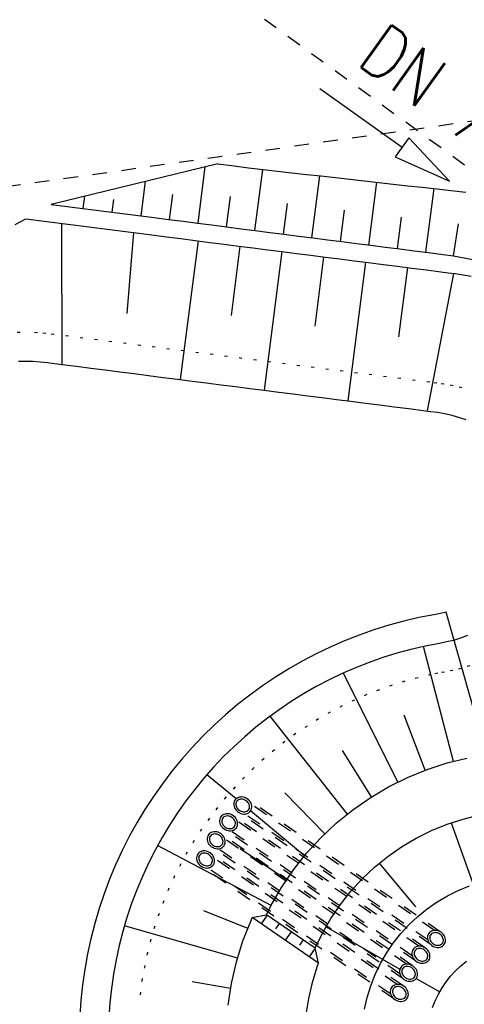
# Model space of a CAD drawing. Extents: x 446457 to 447032, y 444506 to 445688.
# Tile 24 of 43: x 446624 to 446639, y 445290 to 445324. Entities that reach past the tile are written whole.
import ezdxf

# ---------------------------------------------------------------- set-up
doc = ezdxf.new("R2010")
doc.units = 0
doc.header["$LTSCALE"] = 2
doc.header["$MEASUREMENT"] = 0
for name, pattern in [('ACAD_ISO03W100', [0.5, 0.25, -0.25]), ('PUNKTX2', [0.5, 0, -0.5]), ('STRICHLINIEX2', [0.5, 0.25, -0.25])]:
    doc.linetypes.add(name, pattern=pattern)
for name, color, linetype in [('Dränagesystem_neu', 15, 'CONTINUOUS'), ('FBR', 8, 'CONTINUOUS'), ('RRB_41-205', 15, 'CONTINUOUS')]:
    doc.layers.add(name, color=color, linetype=linetype)
doc.styles.add('ROMANS', font='romans.shx', dxfattribs={"width": 0.8})

msp = doc.modelspace()

# ---------------------------------------------------------------- linework, layer by layer
at = {"layer": 'Dränagesystem_neu', "linetype": 'STRICHLINIEX2'}
msp.add_line((446616.805, 445316.805), (446646.019, 445320.918), dxfattribs=at)
at = {"layer": 'FBR'}
for points in [[(446685.671, 445499.677, 0.000084), (446690.294, 445466.915, 0.000171), (446692.589, 445450.715), (446699.698, 445400.648, -0.000017), (446702.648, 445379.847, -0.000012), (446706.64, 445351.684, -0.000142), (446710.164, 445326.768, 0.000095), (446713.688, 445301.853, 0.000489), (446717.261, 445276.798, -0.000535), (446720.835, 445251.744, -0.000318), (446724.222, 445227.7, 0.000352), (446727.61, 445203.657, 0.000005), (446731.551, 445175.831, 0.000006), (446734.439, 445155.439, 0.000005), (446738.345, 445127.869, 0.000006), (446741.348, 445106.672, 0.000262)], [(446680.588, 445565.192), (446686.226, 445525.578, -0.000461), (446689.716, 445500.849, 0.000412), (446693.207, 445476.12, 0.000274), (446696.649, 445451.977, -0.000308), (446700.09, 445427.835, -0.000041), (446704.161, 445399.134, -0.000053), (446707.341, 445376.683, -0.000068), (446710.752, 445352.56, 0.000201), (446714.163, 445328.437, 0.000066), (446717.768, 445303.036, -0.000029), (446721.374, 445277.636, -0.000013), (446726.042, 445244.733, -0.000025), (446728.415, 445227.994, -0.000188), (446731.776, 445204.216, 0.000116), (446735.137, 445180.439, 0.000098)], [(446757.103, 445025.342, 0.000008), (446763.022, 444983.696, 0.000035)]]:
    msp.add_lwpolyline(points, format="xyb", dxfattribs=at)
at = {"layer": 'RRB_41-205', "linetype": 'STRICHLINIEX2'}
msp.add_line((446620.479, 445332.358), (446648.475, 445311.983), dxfattribs=at)
at = {"layer": 'RRB_41-205', "linetype": 'Continuous'}
for p, q in [((446634.512, 445321.154), (446637.336, 445319.133)), ((446637.568, 445319.458), (446637.336, 445319.133)), ((446638.962, 445317.969), (446637.568, 445319.458)), ((446637.336, 445319.133), (446637.103, 445318.807)), ((446637.103, 445318.807), (446638.962, 445317.969)), ((446631.01, 445318.561), (446625.286, 445317.166)), ((446630.33, 445316.523), (446630.576, 445318.455)), ((446631.01, 445318.561), (446631.568, 445318.49)), ((446631.568, 445318.49), (446632.064, 445318.427)), ((446632.064, 445318.427), (446632.561, 445318.368)), ((446632.285, 445316.274), (446632.552, 445318.369)), ((446632.561, 445318.368), (446633.058, 445318.313)), ((446633.058, 445318.313), (446633.555, 445318.257)), ((446633.555, 445318.257), (446634.052, 445318.201)), ((446628.375, 445316.772), (446628.525, 445317.955)), ((446634.052, 445318.201), (446634.548, 445318.146)), ((446634.24, 445316.025), (446634.511, 445318.15)), ((446634.548, 445318.146), (446635.045, 445318.09)), ((446635.045, 445318.09), (446635.542, 445318.034)), ((446635.542, 445318.034), (446636.039, 445317.979)), ((446636.039, 445317.979), (446636.536, 445317.923)), ((446636.196, 445315.775), (446636.47, 445317.93)), ((446636.536, 445317.923), (446637.033, 445317.867)), ((446637.033, 445317.867), (446637.53, 445317.812)), ((446637.53, 445317.812), (446638.027, 445317.756)), ((446638.027, 445317.756), (446638.524, 445317.7)), ((446638.147, 445315.527), (446638.433, 445317.711)), ((446638.524, 445317.7), (446639.021, 445317.645)), ((446639.021, 445317.645), (446639.518, 445317.589)), ((446626.391, 445317.025), (446626.444, 445317.448)), ((446627.383, 445316.899), (446627.439, 445317.341)), ((446629.352, 445316.648), (446629.461, 445317.506)), ((446631.307, 445316.399), (446631.441, 445317.444)), ((446625.286, 445317.166), (446628.822, 445316.715)), ((446633.263, 445316.149), (446633.397, 445317.204)), ((446635.218, 445315.9), (446635.354, 445316.97)), ((446624.051, 445316.478), (446624.416, 445316.672)), ((446624.416, 445316.672), (446628.746, 445316.12)), ((446628.822, 445316.715), (446629.318, 445316.652)), ((446629.318, 445316.652), (446629.814, 445316.589)), ((446629.814, 445316.589), (446630.31, 445316.526)), ((446637.173, 445315.651), (446637.312, 445316.736)), ((446625.64, 445316.516), (446625.659, 445311.675)), ((446630.31, 445316.526), (446630.806, 445316.463)), ((446630.806, 445316.463), (446631.302, 445316.399)), ((446631.302, 445316.399), (446631.798, 445316.336)), ((446631.798, 445316.336), (446632.294, 445316.273)), ((446632.294, 445316.273), (446632.79, 445316.21)), ((446639.095, 445315.406), (446639.269, 445316.502)), ((446628.115, 445316.201), (446627.89, 445313.428)), ((446628.746, 445316.12), (446629.242, 445316.057)), ((446629.242, 445316.057), (446629.738, 445315.994)), ((446630.329, 445315.918), (446629.722, 445311.157)), ((446629.738, 445315.994), (446630.234, 445315.931)), ((446630.234, 445315.931), (446630.73, 445315.867)), ((446632.79, 445316.21), (446633.285, 445316.146)), ((446633.285, 445316.146), (446633.781, 445316.083)), ((446633.781, 445316.083), (446634.277, 445316.02)), ((446634.277, 445316.02), (446634.773, 445315.957)), ((446634.773, 445315.957), (446635.269, 445315.893)), ((446635.269, 445315.893), (446635.765, 445315.83)), ((446630.73, 445315.867), (446631.226, 445315.804)), ((446631.226, 445315.804), (446631.722, 445315.741)), ((446631.766, 445315.735), (446631.463, 445313.354)), ((446631.722, 445315.741), (446632.218, 445315.678)), ((446632.218, 445315.678), (446632.714, 445315.614)), ((446633.204, 445315.552), (446632.597, 445310.791)), ((446632.714, 445315.614), (446633.21, 445315.551)), ((446633.21, 445315.551), (446633.706, 445315.488)), ((446635.765, 445315.83), (446636.261, 445315.767)), ((446636.261, 445315.767), (446636.757, 445315.704)), ((446636.757, 445315.704), (446637.253, 445315.641)), ((446637.253, 445315.641), (446637.749, 445315.577)), ((446637.749, 445315.577), (446638.245, 445315.514)), ((446633.706, 445315.488), (446634.202, 445315.425)), ((446634.202, 445315.425), (446634.698, 445315.362)), ((446634.641, 445315.369), (446634.338, 445312.988)), ((446634.698, 445315.362), (446635.194, 445315.298)), ((446635.194, 445315.298), (446635.69, 445315.235)), ((446635.69, 445315.235), (446636.186, 445315.172)), ((446638.245, 445315.514), (446638.741, 445315.451)), ((446638.741, 445315.451), (446639.095, 445315.406)), ((446639.095, 445315.406), (446648.77, 445313.572)), ((446636.079, 445315.185), (446635.472, 445310.424)), ((446636.186, 445315.172), (446636.682, 445315.109)), ((446636.682, 445315.109), (446637.178, 445315.045)), ((446637.178, 445315.045), (446637.673, 445314.982)), ((446637.516, 445315.002), (446637.213, 445312.621)), ((446637.673, 445314.982), (446638.169, 445314.919)), ((446638.169, 445314.919), (446638.665, 445314.856)), ((446639.104, 445314.8), (446638.197, 445310.077)), ((446638.665, 445314.856), (446638.914, 445314.825)), ((446638.914, 445314.825), (446639.161, 445314.792)), ((446639.161, 445314.792), (446639.701, 445314.705)), ((446624.165, 445311.787), (446624.665, 445311.785)), ((446624.665, 445311.785), (446624.914, 445311.766)), ((446624.914, 445311.766), (446625.163, 445311.738)), ((446625.163, 445311.738), (446625.659, 445311.675)), ((446625.659, 445311.675), (446626.155, 445311.612)), ((446626.155, 445311.612), (446626.651, 445311.549)), ((446626.651, 445311.549), (446627.147, 445311.485)), ((446627.147, 445311.485), (446627.643, 445311.422)), ((446627.643, 445311.422), (446628.139, 445311.359)), ((446628.139, 445311.359), (446628.635, 445311.296)), ((446628.635, 445311.296), (446629.131, 445311.232)), ((446629.131, 445311.232), (446629.627, 445311.169)), ((446629.627, 445311.169), (446630.123, 445311.106)), ((446630.123, 445311.106), (446630.619, 445311.043)), ((446630.619, 445311.043), (446631.115, 445310.979)), ((446631.115, 445310.979), (446631.611, 445310.916)), ((446631.611, 445310.916), (446632.107, 445310.853)), ((446632.107, 445310.853), (446632.603, 445310.79)), ((446632.603, 445310.79), (446633.099, 445310.727)), ((446633.099, 445310.727), (446633.595, 445310.663)), ((446633.595, 445310.663), (446634.091, 445310.6)), ((446634.091, 445310.6), (446634.587, 445310.537)), ((446634.587, 445310.537), (446635.083, 445310.474)), ((446635.083, 445310.474), (446635.579, 445310.41)), ((446635.579, 445310.41), (446636.074, 445310.347)), ((446636.074, 445310.347), (446636.57, 445310.284)), ((446636.57, 445310.284), (446637.066, 445310.221)), ((446637.066, 445310.221), (446637.562, 445310.157)), ((446637.562, 445310.157), (446638.058, 445310.094)), ((446638.058, 445310.094), (446638.307, 445310.064)), ((446638.307, 445310.064), (446638.554, 445310.031)), ((446638.554, 445310.031), (446638.801, 445309.99)), ((446638.801, 445309.99), (446639.045, 445309.938)), ((446639.045, 445309.938), (446639.521, 445309.784)), ((446638.426, 445303.082), (446637.915, 445302.983)), ((446638.656, 445303.126), (446638.426, 445303.082)), ((446638.847, 445303.17), (446638.656, 445303.126)), ((446640.233, 445298.284), (446638.847, 445303.17)), ((446636.875, 445302.72), (446636.363, 445302.561)), ((446637.393, 445302.861), (446636.875, 445302.72)), ((446637.915, 445302.983), (446637.393, 445302.861)), ((446635.857, 445302.383), (446635.358, 445302.186)), ((446636.363, 445302.561), (446635.857, 445302.383)), ((446639.578, 445302.364), (446639.344, 445302.276)), ((446635.358, 445302.186), (446634.867, 445301.972)), ((446638.615, 445302.1), (446638.125, 445302.005)), ((446638.861, 445302.147), (446638.615, 445302.1)), ((446639.105, 445302.203), (446638.861, 445302.147)), ((446639.344, 445302.276), (446639.105, 445302.203)), ((446634.383, 445301.74), (446633.908, 445301.491)), ((446634.867, 445301.972), (446634.383, 445301.74)), ((446637.155, 445301.76), (446636.678, 445301.611)), ((446637.638, 445301.891), (446637.155, 445301.76)), ((446638.125, 445302.005), (446637.638, 445301.891)), ((446639.098, 445298.046), (446638.074, 445301.993)), ((446633.908, 445301.491), (446633.443, 445301.224)), ((446636.206, 445301.445), (446635.741, 445301.262)), ((446636.678, 445301.611), (446636.206, 445301.445)), ((446633.443, 445301.224), (446632.987, 445300.941)), ((446635.283, 445301.063), (446634.832, 445300.846)), ((446635.741, 445301.262), (446635.283, 445301.063)), ((446637.187, 445297.33), (446635.326, 445301.081)), ((446632.987, 445300.941), (446632.543, 445300.641)), ((446634.832, 445300.846), (446634.389, 445300.614)), ((446632.543, 445300.641), (446632.109, 445300.326)), ((446633.955, 445300.365), (446633.531, 445300.101)), ((446634.389, 445300.614), (446633.955, 445300.365)), ((446631.687, 445299.995), (446631.277, 445299.648)), ((446632.109, 445300.326), (446631.687, 445299.995)), ((446633.531, 445300.101), (446633.116, 445299.822)), ((446633.116, 445299.822), (446632.712, 445299.528)), ((446631.277, 445299.648), (446630.881, 445299.287)), ((446632.712, 445299.528), (446632.319, 445299.219)), ((446635.458, 445296.235), (446632.807, 445299.597)), ((446638.125, 445297.742), (446637.411, 445299.638)), ((446630.881, 445299.287), (446630.497, 445298.912)), ((446632.319, 445299.219), (446631.937, 445298.896)), ((446630.497, 445298.912), (446630.128, 445298.523)), ((446631.937, 445298.896), (446631.567, 445298.56)), ((446630.128, 445298.523), (446629.773, 445298.121)), ((446631.567, 445298.56), (446631.21, 445298.21)), ((446636.289, 445296.835), (446635.294, 445298.416)), ((446629.773, 445298.121), (446629.433, 445297.707)), ((446631.21, 445298.21), (446630.865, 445297.848)), ((446638.191, 445297.769), (446638.883, 445297.994)), ((446638.883, 445297.994), (446639.562, 445298.16)), ((446629.433, 445297.707), (446629.108, 445297.28)), ((446630.865, 445297.848), (446630.534, 445297.473)), ((446637.517, 445297.494), (446638.191, 445297.769)), ((446630.534, 445297.473), (446630.217, 445297.086)), ((446631.636, 445296.759), (446630.637, 445297.589)), ((446636.865, 445297.171), (446637.517, 445297.494)), ((446629.108, 445297.28), (446628.799, 445296.842)), ((446630.217, 445297.086), (446629.914, 445296.689)), ((446634.687, 445295.56), (446633.312, 445296.966)), ((446636.239, 445296.8), (446636.865, 445297.171)), ((446628.799, 445296.842), (446628.506, 445296.393)), ((446629.914, 445296.689), (446629.626, 445296.28)), ((446631.562, 445296.638), (446631.555, 445296.594)), ((446631.576, 445296.68), (446631.562, 445296.638)), ((446631.597, 445296.717), (446631.576, 445296.68)), ((446631.625, 445296.751), (446631.597, 445296.717)), ((446631.659, 445296.779), (446631.625, 445296.751)), ((446631.64, 445296.634), (446631.632, 445296.598)), ((446631.655, 445296.667), (446631.64, 445296.634)), ((446631.677, 445296.695), (446631.655, 445296.667)), ((446631.698, 445296.801), (446631.659, 445296.779)), ((446631.705, 445296.719), (446631.677, 445296.695)), ((446631.741, 445296.816), (446631.698, 445296.801)), ((446631.738, 445296.736), (446631.705, 445296.719)), ((446631.776, 445296.747), (446631.738, 445296.736)), ((446631.787, 445296.824), (446631.741, 445296.816)), ((446631.816, 445296.751), (446631.776, 445296.747)), ((446631.835, 445296.825), (446631.787, 445296.824)), ((446631.858, 445296.747), (446631.816, 445296.751)), ((446631.883, 445296.819), (446631.835, 445296.825)), ((446631.9, 445296.737), (446631.858, 445296.747)), ((446631.932, 445296.806), (446631.883, 445296.819)), ((446631.941, 445296.721), (446631.9, 445296.737)), ((446631.978, 445296.786), (446631.932, 445296.806)), ((446631.98, 445296.698), (446631.941, 445296.721)), ((446632.022, 445296.76), (446631.978, 445296.786)), ((446632.015, 445296.67), (446631.98, 445296.698)), ((446632.045, 445296.638), (446632.015, 445296.67)), ((446632.062, 445296.728), (446632.022, 445296.76)), ((446632.069, 445296.602), (446632.045, 445296.638)), ((446632.098, 445296.692), (446632.062, 445296.728)), ((446632.127, 445296.651), (446632.098, 445296.692)), ((446632.15, 445296.608), (446632.127, 445296.651)), ((446635.641, 445296.384), (446636.239, 445296.8)), ((446628.506, 445296.393), (446628.229, 445295.933)), ((446629.626, 445296.28), (446629.353, 445295.861)), ((446631.555, 445296.594), (446631.557, 445296.549)), ((446631.557, 445296.549), (446631.565, 445296.503)), ((446631.565, 445296.503), (446631.581, 445296.457)), ((446631.581, 445296.457), (446631.604, 445296.414)), ((446631.604, 445296.414), (446631.634, 445296.374)), ((446631.632, 445296.598), (446631.631, 445296.56)), ((446631.631, 445296.56), (446631.638, 445296.521)), ((446631.634, 445296.374), (446631.669, 445296.337)), ((446631.638, 445296.521), (446631.652, 445296.482)), ((446631.652, 445296.482), (446631.674, 445296.445)), ((446631.669, 445296.337), (446631.709, 445296.305)), ((446631.674, 445296.445), (446631.701, 445296.411)), ((446631.701, 445296.411), (446631.734, 445296.38)), ((446631.709, 445296.305), (446631.753, 445296.279)), ((446631.734, 445296.38), (446631.771, 445296.355)), ((446631.753, 445296.279), (446631.8, 445296.259)), ((446631.771, 445296.355), (446631.811, 445296.335)), ((446631.811, 445296.335), (446631.852, 445296.322)), ((446631.852, 445296.322), (446631.895, 445296.315)), ((446631.895, 445296.315), (446631.936, 445296.316)), ((446631.936, 445296.316), (446631.975, 445296.323)), ((446631.975, 445296.323), (446632.01, 445296.337)), ((446632.01, 445296.337), (446632.041, 445296.357)), ((446632.034, 445296.265), (446632.073, 445296.286)), ((446632.041, 445296.357), (446632.066, 445296.383)), ((446632.066, 445296.383), (446632.085, 445296.414)), ((446632.087, 445296.564), (446632.069, 445296.602)), ((446632.073, 445296.286), (446632.106, 445296.314)), ((446632.085, 445296.414), (446632.097, 445296.449)), ((446632.098, 445296.525), (446632.087, 445296.564)), ((446632.097, 445296.449), (446632.101, 445296.486)), ((446632.101, 445296.486), (446632.098, 445296.525)), ((446632.106, 445296.314), (446632.134, 445296.348)), ((446633.988, 445294.807), (446632.133, 445296.346)), ((446632.134, 445296.348), (446632.155, 445296.385)), ((446632.166, 445296.563), (446632.15, 445296.608)), ((446632.155, 445296.385), (446632.169, 445296.427)), ((446632.175, 445296.517), (446632.166, 445296.563)), ((446632.169, 445296.427), (446632.176, 445296.471)), ((446632.176, 445296.471), (446632.175, 445296.517)), ((446635.076, 445295.926), (446635.641, 445296.384)), ((446631.075, 445296.063), (446631.069, 445296.019)), ((446631.069, 445296.019), (446631.07, 445295.973)), ((446631.07, 445295.973), (446631.079, 445295.927)), ((446631.09, 445296.104), (446631.075, 445296.063)), ((446631.111, 445296.142), (446631.09, 445296.104)), ((446631.139, 445296.175), (446631.111, 445296.142)), ((446631.172, 445296.203), (446631.139, 445296.175)), ((446631.153, 445296.058), (446631.145, 445296.022)), ((446631.145, 445296.022), (446631.145, 445295.984)), ((446631.145, 445295.984), (446631.152, 445295.945)), ((446631.152, 445295.945), (446631.166, 445295.906)), ((446631.168, 445296.091), (446631.153, 445296.058)), ((446631.19, 445296.12), (446631.168, 445296.091)), ((446631.211, 445296.225), (446631.172, 445296.203)), ((446631.219, 445296.143), (446631.19, 445296.12)), ((446631.254, 445296.24), (446631.211, 445296.225)), ((446631.252, 445296.16), (446631.219, 445296.143)), ((446631.289, 445296.171), (446631.252, 445296.16)), ((446631.3, 445296.248), (446631.254, 445296.24)), ((446631.33, 445296.175), (446631.289, 445296.171)), ((446631.348, 445296.25), (446631.3, 445296.248)), ((446631.371, 445296.172), (446631.33, 445296.175)), ((446631.397, 445296.243), (446631.348, 445296.25)), ((446631.414, 445296.162), (446631.371, 445296.172)), ((446631.445, 445296.23), (446631.397, 445296.243)), ((446631.455, 445296.145), (446631.414, 445296.162)), ((446631.492, 445296.21), (446631.445, 445296.23)), ((446631.493, 445296.122), (446631.455, 445296.145)), ((446631.536, 445296.184), (446631.492, 445296.21)), ((446631.528, 445296.095), (446631.493, 445296.122)), ((446631.558, 445296.062), (446631.528, 445296.095)), ((446631.576, 445296.153), (446631.536, 445296.184)), ((446631.583, 445296.026), (446631.558, 445296.062)), ((446631.611, 445296.116), (446631.576, 445296.153)), ((446631.601, 445295.988), (446631.583, 445296.026)), ((446631.611, 445295.949), (446631.601, 445295.988)), ((446631.641, 445296.076), (446631.611, 445296.116)), ((446631.615, 445295.911), (446631.611, 445295.949)), ((446631.664, 445296.032), (446631.641, 445296.076)), ((446631.68, 445295.987), (446631.664, 445296.032)), ((446631.688, 445295.941), (446631.68, 445295.987)), ((446631.689, 445295.895), (446631.688, 445295.941)), ((446631.8, 445296.259), (446631.848, 445296.246)), ((446631.848, 445296.246), (446631.897, 445296.24)), ((446631.897, 445296.24), (446631.945, 445296.241)), ((446631.945, 445296.241), (446631.991, 445296.249)), ((446631.991, 445296.249), (446632.034, 445296.265)), ((446638.878, 445295.89), (446639.43, 445296.069)), ((446639.019, 445295.935), (446640.53, 445291.7)), ((446639.43, 445296.069), (446639.995, 445296.207)), ((446628.229, 445295.933), (446627.969, 445295.464)), ((446629.353, 445295.861), (446629.095, 445295.433)), ((446630.786, 445295.607), (446630.747, 445295.585)), ((446630.829, 445295.622), (446630.786, 445295.607)), ((446630.875, 445295.631), (446630.829, 445295.622)), ((446630.923, 445295.632), (446630.875, 445295.631)), ((446630.971, 445295.626), (446630.923, 445295.632)), ((446631.02, 445295.613), (446630.971, 445295.626)), ((446631.066, 445295.593), (446631.02, 445295.613)), ((446631.079, 445295.927), (446631.095, 445295.882)), ((446631.095, 445295.882), (446631.118, 445295.838)), ((446631.118, 445295.838), (446631.147, 445295.798)), ((446631.147, 445295.798), (446631.183, 445295.761)), ((446631.166, 445295.906), (446631.187, 445295.869)), ((446631.183, 445295.761), (446631.223, 445295.73)), ((446631.187, 445295.869), (446631.215, 445295.835)), ((446631.215, 445295.835), (446631.247, 445295.805)), ((446631.223, 445295.73), (446631.267, 445295.704)), ((446631.247, 445295.805), (446631.284, 445295.779)), ((446631.267, 445295.704), (446631.313, 445295.684)), ((446631.284, 445295.779), (446631.324, 445295.76)), ((446631.313, 445295.684), (446631.362, 445295.67)), ((446631.324, 445295.76), (446631.366, 445295.746)), ((446631.362, 445295.67), (446631.41, 445295.664)), ((446631.366, 445295.746), (446631.408, 445295.74)), ((446631.408, 445295.74), (446631.449, 445295.74)), ((446631.41, 445295.664), (446631.458, 445295.665)), ((446631.449, 445295.74), (446631.488, 445295.747)), ((446631.458, 445295.665), (446631.504, 445295.674)), ((446631.488, 445295.747), (446631.524, 445295.762)), ((446631.504, 445295.674), (446631.547, 445295.689)), ((446631.524, 445295.762), (446631.555, 445295.782)), ((446631.547, 445295.689), (446631.586, 445295.711)), ((446631.555, 445295.782), (446631.58, 445295.808)), ((446631.58, 445295.808), (446631.599, 445295.839)), ((446631.586, 445295.711), (446631.62, 445295.739)), ((446631.599, 445295.839), (446631.61, 445295.873)), ((446631.61, 445295.873), (446631.615, 445295.911)), ((446631.62, 445295.739), (446631.648, 445295.772)), ((446631.648, 445295.772), (446631.669, 445295.81)), ((446631.669, 445295.81), (446631.683, 445295.851)), ((446631.683, 445295.851), (446631.689, 445295.895)), ((446634.546, 445295.427), (446635.076, 445295.926)), ((446637.82, 445295.412), (446638.34, 445295.67)), ((446638.34, 445295.67), (446638.878, 445295.89)), ((446627.969, 445295.464), (446627.727, 445294.985)), ((446629.095, 445295.433), (446628.853, 445294.995)), ((446630.65, 445295.445), (446630.644, 445295.401)), ((446630.644, 445295.401), (446630.645, 445295.355)), ((446630.645, 445295.355), (446630.653, 445295.309)), ((446630.664, 445295.486), (446630.65, 445295.445)), ((446630.653, 445295.309), (446630.669, 445295.264)), ((446630.685, 445295.524), (446630.664, 445295.486)), ((446630.669, 445295.264), (446630.692, 445295.221)), ((446630.713, 445295.557), (446630.685, 445295.524)), ((446630.747, 445295.585), (446630.713, 445295.557)), ((446630.72, 445295.405), (446630.719, 445295.366)), ((446630.719, 445295.366), (446630.726, 445295.327)), ((446630.728, 445295.441), (446630.72, 445295.405)), ((446630.726, 445295.327), (446630.741, 445295.289)), ((446630.743, 445295.474), (446630.728, 445295.441)), ((446630.741, 445295.289), (446630.762, 445295.252)), ((446630.765, 445295.502), (446630.743, 445295.474)), ((446630.793, 445295.525), (446630.765, 445295.502)), ((446630.827, 445295.543), (446630.793, 445295.525)), ((446630.864, 445295.553), (446630.827, 445295.543)), ((446630.904, 445295.557), (446630.864, 445295.553)), ((446630.946, 445295.554), (446630.904, 445295.557)), ((446630.988, 445295.544), (446630.946, 445295.554)), ((446631.029, 445295.527), (446630.988, 445295.544)), ((446631.068, 445295.505), (446631.029, 445295.527)), ((446631.11, 445295.567), (446631.066, 445295.593)), ((446631.103, 445295.477), (446631.068, 445295.505)), ((446631.133, 445295.444), (446631.103, 445295.477)), ((446631.15, 445295.535), (446631.11, 445295.567)), ((446631.157, 445295.409), (446631.133, 445295.444)), ((446631.186, 445295.498), (446631.15, 445295.535)), ((446631.175, 445295.371), (446631.157, 445295.409)), ((446631.186, 445295.332), (446631.175, 445295.371)), ((446631.185, 445295.256), (446631.189, 445295.293)), ((446631.215, 445295.458), (446631.186, 445295.498)), ((446631.189, 445295.293), (446631.186, 445295.332)), ((446631.238, 445295.414), (446631.215, 445295.458)), ((446631.254, 445295.369), (446631.238, 445295.414)), ((446631.263, 445295.323), (446631.254, 445295.369)), ((446631.258, 445295.234), (446631.264, 445295.278)), ((446631.264, 445295.278), (446631.263, 445295.323)), ((446634.054, 445294.891), (446634.546, 445295.427)), ((446637.32, 445295.116), (446637.82, 445295.412)), ((446627.727, 445294.985), (446627.502, 445294.498)), ((446628.853, 445294.995), (446628.627, 445294.549)), ((446632.838, 445293.098), (446628.943, 445295.157)), ((446630.382, 445294.926), (446630.348, 445294.898)), ((446630.421, 445294.948), (446630.382, 445294.926)), ((446630.464, 445294.963), (446630.421, 445294.948)), ((446630.51, 445294.972), (446630.464, 445294.963)), ((446630.558, 445294.973), (446630.51, 445294.972)), ((446630.606, 445294.967), (446630.558, 445294.973)), ((446630.655, 445294.953), (446630.606, 445294.967)), ((446630.701, 445294.933), (446630.655, 445294.953)), ((446630.692, 445295.221), (446630.722, 445295.18)), ((446630.745, 445294.907), (446630.701, 445294.933)), ((446630.722, 445295.18), (446630.757, 445295.144)), ((446630.757, 445295.144), (446630.797, 445295.112)), ((446630.762, 445295.252), (446630.789, 445295.217)), ((446630.789, 445295.217), (446630.822, 445295.187)), ((446630.797, 445295.112), (446630.841, 445295.086)), ((446630.822, 445295.187), (446630.859, 445295.162)), ((446630.841, 445295.086), (446630.888, 445295.066)), ((446630.859, 445295.162), (446630.899, 445295.142)), ((446630.888, 445295.066), (446630.936, 445295.053)), ((446630.899, 445295.142), (446630.94, 445295.129)), ((446630.936, 445295.053), (446630.985, 445295.047)), ((446630.94, 445295.129), (446630.983, 445295.122)), ((446630.983, 445295.122), (446631.024, 445295.122)), ((446630.985, 445295.047), (446631.033, 445295.048)), ((446631.024, 445295.122), (446631.063, 445295.13)), ((446631.033, 445295.048), (446631.079, 445295.056)), ((446631.063, 445295.13), (446631.098, 445295.144)), ((446631.079, 445295.056), (446631.122, 445295.071)), ((446631.098, 445295.144), (446631.129, 445295.164)), ((446631.122, 445295.071), (446631.161, 445295.093)), ((446631.129, 445295.164), (446631.154, 445295.19)), ((446631.154, 445295.19), (446631.173, 445295.221)), ((446631.161, 445295.093), (446631.194, 445295.121)), ((446631.173, 445295.221), (446631.185, 445295.256)), ((446631.194, 445295.121), (446631.222, 445295.154)), ((446631.222, 445295.154), (446631.243, 445295.192)), ((446631.243, 445295.192), (446631.258, 445295.234)), ((446633.372, 445293.979), (446631.78, 445295.049)), ((446636.844, 445294.785), (446637.32, 445295.116)), ((446630.285, 445294.786), (446630.278, 445294.742)), ((446630.278, 445294.742), (446630.28, 445294.696)), ((446630.28, 445294.696), (446630.288, 445294.65)), ((446630.299, 445294.827), (446630.285, 445294.786)), ((446630.288, 445294.65), (446630.304, 445294.605)), ((446630.32, 445294.865), (446630.299, 445294.827)), ((446630.304, 445294.605), (446630.327, 445294.561)), ((446630.348, 445294.898), (446630.32, 445294.865)), ((446630.355, 445294.745), (446630.354, 445294.707)), ((446630.354, 445294.707), (446630.361, 445294.668)), ((446630.363, 445294.781), (446630.355, 445294.745)), ((446630.361, 445294.668), (446630.376, 445294.629)), ((446630.378, 445294.814), (446630.363, 445294.781)), ((446630.376, 445294.629), (446630.397, 445294.592)), ((446630.4, 445294.843), (446630.378, 445294.814)), ((446630.397, 445294.592), (446630.424, 445294.558)), ((446630.428, 445294.866), (446630.4, 445294.843)), ((446630.462, 445294.883), (446630.428, 445294.866)), ((446630.499, 445294.894), (446630.462, 445294.883)), ((446630.539, 445294.898), (446630.499, 445294.894)), ((446630.581, 445294.895), (446630.539, 445294.898)), ((446630.623, 445294.885), (446630.581, 445294.895)), ((446630.664, 445294.868), (446630.623, 445294.885)), ((446630.703, 445294.846), (446630.664, 445294.868)), ((446630.738, 445294.818), (446630.703, 445294.846)), ((446630.768, 445294.785), (446630.738, 445294.818)), ((446630.785, 445294.876), (446630.745, 445294.907)), ((446630.792, 445294.749), (446630.768, 445294.785)), ((446630.821, 445294.839), (446630.785, 445294.876)), ((446630.81, 445294.711), (446630.792, 445294.749)), ((446630.808, 445294.562), (446630.82, 445294.596)), ((446630.821, 445294.672), (446630.81, 445294.711)), ((446630.82, 445294.596), (446630.824, 445294.634)), ((446630.85, 445294.799), (446630.821, 445294.839)), ((446630.824, 445294.634), (446630.821, 445294.672)), ((446630.873, 445294.755), (446630.85, 445294.799)), ((446630.889, 445294.71), (446630.873, 445294.755)), ((446630.898, 445294.664), (446630.889, 445294.71)), ((446630.892, 445294.574), (446630.899, 445294.618)), ((446630.899, 445294.618), (446630.898, 445294.664)), ((446633.603, 445294.32), (446634.054, 445294.891)), ((446636.393, 445294.419), (446636.844, 445294.785)), ((446627.502, 445294.498), (446627.295, 445294.003)), ((446628.627, 445294.549), (446628.418, 445294.096)), ((446630.327, 445294.561), (446630.357, 445294.521)), ((446630.357, 445294.521), (446630.392, 445294.484)), ((446630.392, 445294.484), (446630.432, 445294.453)), ((446630.424, 445294.558), (446630.457, 445294.528)), ((446630.432, 445294.453), (446630.476, 445294.427)), ((446630.457, 445294.528), (446630.494, 445294.502)), ((446630.476, 445294.427), (446630.523, 445294.407)), ((446630.494, 445294.502), (446630.534, 445294.483)), ((446630.523, 445294.407), (446630.571, 445294.394)), ((446630.534, 445294.483), (446630.575, 445294.469)), ((446630.571, 445294.394), (446630.62, 445294.387)), ((446630.575, 445294.469), (446630.618, 445294.463)), ((446630.618, 445294.463), (446630.659, 445294.463)), ((446630.62, 445294.387), (446630.668, 445294.389)), ((446630.659, 445294.463), (446630.698, 445294.47)), ((446630.668, 445294.389), (446630.714, 445294.397)), ((446630.698, 445294.47), (446630.733, 445294.485)), ((446630.714, 445294.397), (446630.757, 445294.412)), ((446630.733, 445294.485), (446630.764, 445294.505)), ((446630.757, 445294.412), (446630.796, 445294.434)), ((446630.764, 445294.505), (446630.789, 445294.531)), ((446630.789, 445294.531), (446630.808, 445294.562)), ((446630.796, 445294.434), (446630.829, 445294.462)), ((446630.829, 445294.462), (446630.857, 445294.495)), ((446630.857, 445294.495), (446630.878, 445294.533)), ((446630.878, 445294.533), (446630.892, 445294.574)), ((446633.195, 445293.717), (446633.603, 445294.32)), ((446635.97, 445294.021), (446636.393, 445294.419)), ((446636.552, 445294.549), (446637.793, 445293.05)), ((446627.295, 445294.003), (446627.106, 445293.501)), ((446628.418, 445294.096), (446628.225, 445293.634)), ((446635.577, 445293.593), (446635.97, 445294.021)), ((446628.225, 445293.634), (446628.049, 445293.166)), ((446632.832, 445293.086), (446633.195, 445293.717)), ((446635.217, 445293.138), (446635.577, 445293.593)), ((446638.894, 445293.435), (446639.266, 445293.62)), ((446639.266, 445293.62), (446639.651, 445293.777)), ((446627.106, 445293.501), (446626.936, 445292.993)), ((446638.536, 445293.224), (446638.894, 445293.435)), ((446626.936, 445292.993), (446626.784, 445292.479)), ((446628.049, 445293.166), (446627.89, 445292.692)), ((446632.039, 445292.309), (446630.529, 445292.913)), ((446632.685, 445292.782), (446632.832, 445293.086)), ((446634.891, 445292.657), (446635.217, 445293.138)), ((446637.873, 445292.725), (446638.195, 445292.987)), ((446638.195, 445292.987), (446638.536, 445293.224)), ((446627.89, 445292.692), (446627.748, 445292.213)), ((446631.872, 445291.886), (446632.149, 445292.59)), ((446632.149, 445292.59), (446632.194, 445292.683)), ((446632.194, 445292.683), (446632.685, 445292.782)), ((446634.462, 445291.121), (446632.194, 445292.683)), ((446632.705, 445292.769), (446632.501, 445292.472)), ((446634.352, 445291.634), (446632.685, 445292.782)), ((446634.602, 445292.153), (446634.891, 445292.657)), ((446637.57, 445292.44), (446637.873, 445292.725)), ((446626.784, 445292.479), (446626.651, 445291.959)), ((446631.688, 445291.294), (446627.803, 445292.4)), ((446633.117, 445292.485), (446632.992, 445292.304)), ((446634.727, 445292.371), (446637.26, 445290.918)), ((446637.29, 445292.134), (446637.57, 445292.44)), ((446638.349, 445292.22), (446638.31, 445292.198)), ((446638.392, 445292.235), (446638.349, 445292.22)), ((446638.438, 445292.243), (446638.392, 445292.235)), ((446638.486, 445292.244), (446638.438, 445292.243)), ((446638.534, 445292.238), (446638.486, 445292.244)), ((446638.583, 445292.225), (446638.534, 445292.238)), ((446638.63, 445292.205), (446638.583, 445292.225)), ((446626.651, 445291.959), (446626.537, 445291.435)), ((446627.748, 445292.213), (446627.624, 445291.728)), ((446631.648, 445291.163), (446631.872, 445291.886)), ((446633.528, 445292.201), (446633.324, 445291.905)), ((446633.94, 445291.918), (446633.816, 445291.737)), ((446634.352, 445291.634), (446634.602, 445292.153)), ((446637.032, 445291.808), (446637.29, 445292.134)), ((446638.213, 445292.057), (446638.207, 445292.013)), ((446638.207, 445292.013), (446638.208, 445291.968)), ((446638.208, 445291.968), (446638.216, 445291.922)), ((446638.227, 445292.099), (446638.213, 445292.057)), ((446638.216, 445291.922), (446638.232, 445291.877)), ((446638.248, 445292.137), (446638.227, 445292.099)), ((446638.276, 445292.17), (446638.248, 445292.137)), ((446638.31, 445292.198), (446638.276, 445292.17)), ((446638.283, 445292.017), (446638.282, 445291.979)), ((446638.282, 445291.979), (446638.289, 445291.94)), ((446638.291, 445292.053), (446638.283, 445292.017)), ((446638.289, 445291.94), (446638.304, 445291.901)), ((446638.306, 445292.086), (446638.291, 445292.053)), ((446638.304, 445291.901), (446638.325, 445291.864)), ((446638.328, 445292.115), (446638.306, 445292.086)), ((446638.356, 445292.138), (446638.328, 445292.115)), ((446638.39, 445292.155), (446638.356, 445292.138)), ((446638.427, 445292.166), (446638.39, 445292.155)), ((446638.467, 445292.17), (446638.427, 445292.166)), ((446638.509, 445292.167), (446638.467, 445292.17)), ((446638.551, 445292.157), (446638.509, 445292.167)), ((446638.592, 445292.14), (446638.551, 445292.157)), ((446638.631, 445292.117), (446638.592, 445292.14)), ((446638.673, 445292.179), (446638.63, 445292.205)), ((446638.666, 445292.089), (446638.631, 445292.117)), ((446638.696, 445292.057), (446638.666, 445292.089)), ((446638.714, 445292.147), (446638.673, 445292.179)), ((446638.72, 445292.021), (446638.696, 445292.057)), ((446638.749, 445292.111), (446638.714, 445292.147)), ((446638.738, 445291.983), (446638.72, 445292.021)), ((446638.749, 445291.944), (446638.738, 445291.983)), ((446638.748, 445291.868), (446638.752, 445291.905)), ((446638.778, 445292.07), (446638.749, 445292.111)), ((446638.752, 445291.905), (446638.749, 445291.944)), ((446638.801, 445292.027), (446638.778, 445292.07)), ((446638.817, 445291.982), (446638.801, 445292.027)), ((446638.826, 445291.936), (446638.817, 445291.982)), ((446638.821, 445291.846), (446638.827, 445291.89)), ((446638.827, 445291.89), (446638.826, 445291.936)), ((446627.624, 445291.728), (446627.518, 445291.24)), ((446634.352, 445291.634), (446634.148, 445291.338)), ((446634.47, 445291.116), (446634.352, 445291.634)), ((446636.799, 445291.465), (446637.032, 445291.808)), ((446637.693, 445291.556), (446637.679, 445291.515)), ((446637.714, 445291.594), (446637.693, 445291.556)), ((446637.742, 445291.628), (446637.714, 445291.594)), ((446637.775, 445291.655), (446637.742, 445291.628)), ((446637.771, 445291.544), (446637.756, 445291.511)), ((446637.794, 445291.572), (446637.771, 445291.544)), ((446637.814, 445291.677), (446637.775, 445291.655)), ((446637.822, 445291.595), (446637.794, 445291.572)), ((446637.857, 445291.693), (446637.814, 445291.677)), ((446637.855, 445291.613), (446637.822, 445291.595)), ((446637.892, 445291.623), (446637.855, 445291.613)), ((446637.903, 445291.701), (446637.857, 445291.693)), ((446637.933, 445291.627), (446637.892, 445291.623)), ((446637.951, 445291.702), (446637.903, 445291.701)), ((446637.975, 445291.624), (446637.933, 445291.627)), ((446638, 445291.696), (446637.951, 445291.702)), ((446638.017, 445291.614), (446637.975, 445291.624)), ((446638.048, 445291.683), (446638, 445291.696)), ((446638.058, 445291.598), (446638.017, 445291.614)), ((446638.095, 445291.663), (446638.048, 445291.683)), ((446638.096, 445291.575), (446638.058, 445291.598)), ((446638.139, 445291.637), (446638.095, 445291.663)), ((446638.131, 445291.547), (446638.096, 445291.575)), ((446638.161, 445291.514), (446638.131, 445291.547)), ((446638.179, 445291.605), (446638.139, 445291.637)), ((446638.214, 445291.568), (446638.179, 445291.605)), ((446638.244, 445291.528), (446638.214, 445291.568)), ((446638.232, 445291.877), (446638.256, 445291.833)), ((446638.256, 445291.833), (446638.285, 445291.793)), ((446638.285, 445291.793), (446638.32, 445291.756)), ((446638.32, 445291.756), (446638.36, 445291.725)), ((446638.325, 445291.864), (446638.352, 445291.83)), ((446638.352, 445291.83), (446638.385, 445291.8)), ((446638.36, 445291.725), (446638.404, 445291.698)), ((446638.385, 445291.8), (446638.422, 445291.774)), ((446638.404, 445291.698), (446638.451, 445291.678)), ((446638.422, 445291.774), (446638.462, 445291.755)), ((446638.451, 445291.678), (446638.499, 445291.665)), ((446638.462, 445291.755), (446638.503, 445291.741)), ((446638.499, 445291.665), (446638.548, 445291.659)), ((446638.503, 445291.741), (446638.546, 445291.735)), ((446638.546, 445291.735), (446638.587, 445291.735)), ((446638.548, 445291.659), (446638.596, 445291.66)), ((446638.587, 445291.735), (446638.626, 445291.742)), ((446638.596, 445291.66), (446638.642, 445291.669)), ((446638.626, 445291.742), (446638.661, 445291.756)), ((446638.642, 445291.669), (446638.685, 445291.684)), ((446638.661, 445291.756), (446638.692, 445291.777)), ((446638.685, 445291.684), (446638.724, 445291.706)), ((446638.692, 445291.777), (446638.717, 445291.803)), ((446638.717, 445291.803), (446638.736, 445291.834)), ((446638.724, 445291.706), (446638.758, 445291.734)), ((446638.736, 445291.834), (446638.748, 445291.868)), ((446638.758, 445291.734), (446638.785, 445291.767)), ((446638.785, 445291.767), (446638.807, 445291.805)), ((446638.807, 445291.805), (446638.821, 445291.846)), ((446626.537, 445291.435), (446626.442, 445290.907)), ((446627.518, 445291.24), (446627.429, 445290.748)), ((446636.592, 445291.105), (446636.799, 445291.465)), ((446637.679, 445291.515), (446637.672, 445291.471)), ((446637.672, 445291.471), (446637.673, 445291.425)), ((446637.673, 445291.425), (446637.682, 445291.379)), ((446637.682, 445291.379), (446637.698, 445291.334)), ((446637.698, 445291.334), (446637.721, 445291.291)), ((446637.721, 445291.291), (446637.75, 445291.25)), ((446637.756, 445291.511), (446637.748, 445291.475)), ((446637.748, 445291.475), (446637.748, 445291.436)), ((446637.748, 445291.436), (446637.755, 445291.397)), ((446637.75, 445291.25), (446637.786, 445291.214)), ((446637.755, 445291.397), (446637.769, 445291.359)), ((446637.769, 445291.359), (446637.79, 445291.322)), ((446637.786, 445291.214), (446637.826, 445291.182)), ((446637.79, 445291.322), (446637.818, 445291.287)), ((446637.818, 445291.287), (446637.85, 445291.257)), ((446637.85, 445291.257), (446637.887, 445291.232)), ((446637.887, 445291.232), (446637.927, 445291.212)), ((446637.927, 445291.212), (446637.969, 445291.199)), ((446638.091, 445291.2), (446638.127, 445291.214)), ((446638.127, 445291.214), (446638.158, 445291.234)), ((446638.158, 445291.234), (446638.183, 445291.26)), ((446638.186, 445291.479), (446638.161, 445291.514)), ((446638.183, 445291.26), (446638.202, 445291.291)), ((446638.204, 445291.441), (446638.186, 445291.479)), ((446638.202, 445291.291), (446638.213, 445291.326)), ((446638.214, 445291.402), (446638.204, 445291.441)), ((446638.213, 445291.326), (446638.218, 445291.363)), ((446638.218, 445291.363), (446638.214, 445291.402)), ((446638.223, 445291.191), (446638.251, 445291.224)), ((446638.267, 445291.485), (446638.244, 445291.528)), ((446638.251, 445291.224), (446638.272, 445291.262)), ((446638.283, 445291.439), (446638.267, 445291.485)), ((446638.272, 445291.262), (446638.286, 445291.304)), ((446638.291, 445291.393), (446638.283, 445291.439)), ((446638.286, 445291.304), (446638.293, 445291.348)), ((446638.293, 445291.348), (446638.291, 445291.393)), ((446626.442, 445290.907), (446626.366, 445290.376)), ((446631.477, 445290.425), (446631.648, 445291.163)), ((446634.255, 445290.457), (446634.421, 445290.99)), ((446634.421, 445290.99), (446634.47, 445291.116)), ((446636.412, 445290.73), (446636.592, 445291.105)), ((446637.253, 445290.897), (446637.247, 445290.853)), ((446637.267, 445290.939), (446637.253, 445290.897)), ((446637.288, 445290.977), (446637.267, 445290.939)), ((446637.316, 445291.01), (446637.288, 445290.977)), ((446637.35, 445291.038), (446637.316, 445291.01)), ((446637.331, 445290.893), (446637.323, 445290.857)), ((446637.346, 445290.926), (446637.331, 445290.893)), ((446637.368, 445290.954), (446637.346, 445290.926)), ((446637.389, 445291.06), (446637.35, 445291.038)), ((446637.396, 445290.978), (446637.368, 445290.954)), ((446637.432, 445291.075), (446637.389, 445291.06)), ((446637.43, 445290.995), (446637.396, 445290.978)), ((446637.467, 445291.006), (446637.43, 445290.995)), ((446637.478, 445291.083), (446637.432, 445291.075)), ((446637.507, 445291.01), (446637.467, 445291.006)), ((446637.526, 445291.084), (446637.478, 445291.083)), ((446637.549, 445291.007), (446637.507, 445291.01)), ((446637.574, 445291.078), (446637.526, 445291.084)), ((446637.591, 445290.996), (446637.549, 445291.007)), ((446637.623, 445291.065), (446637.574, 445291.078)), ((446637.632, 445290.98), (446637.591, 445290.996)), ((446637.669, 445291.045), (446637.623, 445291.065)), ((446637.671, 445290.957), (446637.632, 445290.98)), ((446637.713, 445291.019), (446637.669, 445291.045)), ((446637.706, 445290.929), (446637.671, 445290.957)), ((446637.736, 445290.897), (446637.706, 445290.929)), ((446637.753, 445290.987), (446637.713, 445291.019)), ((446637.76, 445290.861), (446637.736, 445290.897)), ((446637.789, 445290.951), (446637.753, 445290.987)), ((446637.818, 445290.91), (446637.789, 445290.951)), ((446637.841, 445290.867), (446637.818, 445290.91)), ((446637.826, 445291.182), (446637.87, 445291.156)), ((446637.857, 445290.822), (446637.841, 445290.867)), ((446637.87, 445291.156), (446637.916, 445291.136)), ((446637.916, 445291.136), (446637.965, 445291.123)), ((446637.965, 445291.123), (446638.013, 445291.117)), ((446637.969, 445291.199), (446638.011, 445291.192)), ((446638.011, 445291.192), (446638.052, 445291.192)), ((446638.013, 445291.117), (446638.061, 445291.118)), ((446638.052, 445291.192), (446638.091, 445291.2)), ((446638.061, 445291.118), (446638.107, 445291.126)), ((446638.107, 445291.126), (446638.15, 445291.141)), ((446638.15, 445291.141), (446638.189, 445291.163)), ((446638.189, 445291.163), (446638.223, 445291.191)), ((446639.171, 445290.859), (446639.353, 445291.031)), ((446639.353, 445291.031), (446639.547, 445291.188)), ((446627.429, 445290.748), (446627.359, 445290.253)), ((446636.26, 445290.344), (446636.412, 445290.73)), ((446637.247, 445290.853), (446637.248, 445290.808)), ((446637.248, 445290.808), (446637.256, 445290.762)), ((446637.256, 445290.762), (446637.272, 445290.716)), ((446637.272, 445290.716), (446637.295, 445290.673)), ((446637.295, 445290.673), (446637.325, 445290.633)), ((446637.323, 445290.857), (446637.322, 445290.819)), ((446637.322, 445290.819), (446637.329, 445290.78)), ((446637.325, 445290.633), (446637.36, 445290.596)), ((446637.329, 445290.78), (446637.344, 445290.741)), ((446637.344, 445290.741), (446637.365, 445290.704)), ((446637.36, 445290.596), (446637.4, 445290.564)), ((446637.365, 445290.704), (446637.392, 445290.67)), ((446637.392, 445290.67), (446637.425, 445290.64)), ((446637.4, 445290.564), (446637.444, 445290.538)), ((446637.425, 445290.64), (446637.462, 445290.614)), ((446637.444, 445290.538), (446637.491, 445290.518)), ((446637.462, 445290.614), (446637.502, 445290.594)), ((446637.502, 445290.594), (446637.543, 445290.581)), ((446637.543, 445290.581), (446637.586, 445290.574)), ((446637.586, 445290.574), (446637.627, 445290.575)), ((446637.627, 445290.575), (446637.666, 445290.582)), ((446637.666, 445290.582), (446637.701, 445290.596)), ((446637.701, 445290.596), (446637.732, 445290.617)), ((446637.725, 445290.524), (446637.764, 445290.546)), ((446637.732, 445290.617), (446637.757, 445290.643)), ((446637.757, 445290.643), (446637.776, 445290.673)), ((446637.778, 445290.823), (446637.76, 445290.861)), ((446637.764, 445290.546), (446637.798, 445290.573)), ((446637.776, 445290.673), (446637.788, 445290.708)), ((446637.789, 445290.784), (446637.778, 445290.823)), ((446637.788, 445290.708), (446637.792, 445290.745)), ((446637.792, 445290.745), (446637.789, 445290.784)), ((446637.798, 445290.573), (446637.825, 445290.607)), ((446637.818, 445290.598), (446638.626, 445290.135)), ((446637.825, 445290.607), (446637.847, 445290.645)), ((446637.847, 445290.645), (446637.861, 445290.686)), ((446637.866, 445290.776), (446637.857, 445290.822)), ((446637.861, 445290.686), (446637.867, 445290.73)), ((446637.867, 445290.73), (446637.866, 445290.776)), ((446638.847, 445290.479), (446639.002, 445290.675)), ((446639.002, 445290.675), (446639.171, 445290.859)), ((446626.366, 445290.376), (446626.31, 445289.843)), ((446627.359, 445290.253), (446627.306, 445289.756)), ((446631.449, 445290.246), (446630.13, 445290.483)), ((446631.36, 445289.676), (446631.477, 445290.425)), ((446634.129, 445289.912), (446634.255, 445290.457)), ((446636.137, 445289.947), (446636.26, 445290.344)), ((446636.936, 445290.205), (446636.93, 445290.161)), ((446636.95, 445290.246), (446636.936, 445290.205)), ((446636.971, 445290.284), (446636.95, 445290.246)), ((446636.999, 445290.317), (446636.971, 445290.284)), ((446637.033, 445290.345), (446636.999, 445290.317)), ((446637.014, 445290.201), (446637.006, 445290.165)), ((446637.029, 445290.234), (446637.014, 445290.201)), ((446637.051, 445290.262), (446637.029, 445290.234)), ((446637.072, 445290.367), (446637.033, 445290.345)), ((446637.079, 445290.285), (446637.051, 445290.262)), ((446637.115, 445290.382), (446637.072, 445290.367)), ((446637.113, 445290.303), (446637.079, 445290.285)), ((446637.15, 445290.313), (446637.113, 445290.303)), ((446637.161, 445290.391), (446637.115, 445290.382)), ((446637.19, 445290.317), (446637.15, 445290.313)), ((446637.209, 445290.392), (446637.161, 445290.391)), ((446637.232, 445290.314), (446637.19, 445290.317)), ((446637.258, 445290.386), (446637.209, 445290.392)), ((446637.274, 445290.304), (446637.232, 445290.314)), ((446637.306, 445290.373), (446637.258, 445290.386)), ((446637.315, 445290.287), (446637.274, 445290.304)), ((446637.353, 445290.353), (446637.306, 445290.373)), ((446637.354, 445290.265), (446637.315, 445290.287)), ((446637.396, 445290.327), (446637.353, 445290.353)), ((446637.389, 445290.237), (446637.354, 445290.265)), ((446637.419, 445290.204), (446637.389, 445290.237)), ((446637.437, 445290.295), (446637.396, 445290.327)), ((446637.443, 445290.169), (446637.419, 445290.204)), ((446637.472, 445290.258), (446637.437, 445290.295)), ((446637.501, 445290.218), (446637.472, 445290.258)), ((446637.491, 445290.518), (446637.539, 445290.505)), ((446637.524, 445290.174), (446637.501, 445290.218)), ((446637.539, 445290.505), (446637.588, 445290.499)), ((446637.588, 445290.499), (446637.636, 445290.5)), ((446637.636, 445290.5), (446637.682, 445290.508)), ((446637.682, 445290.508), (446637.725, 445290.524)), ((446638.583, 445290.055), (446638.707, 445290.272)), ((446638.707, 445290.272), (446638.847, 445290.479)), ((446634.043, 445289.36), (446634.129, 445289.912)), ((446636.043, 445289.542), (446636.137, 445289.947)), ((446636.93, 445290.161), (446636.931, 445290.115)), ((446636.931, 445290.115), (446636.939, 445290.069)), ((446636.939, 445290.069), (446636.955, 445290.024)), ((446636.955, 445290.024), (446636.979, 445289.981)), ((446636.979, 445289.981), (446637.008, 445289.94)), ((446637.006, 445290.165), (446637.005, 445290.126)), ((446637.005, 445290.126), (446637.012, 445290.087)), ((446637.008, 445289.94), (446637.043, 445289.904)), ((446637.012, 445290.087), (446637.027, 445290.049)), ((446637.027, 445290.049), (446637.048, 445290.012)), ((446637.043, 445289.904), (446637.083, 445289.872)), ((446637.048, 445290.012), (446637.075, 445289.977)), ((446637.075, 445289.977), (446637.108, 445289.947)), ((446637.083, 445289.872), (446637.127, 445289.846)), ((446637.108, 445289.947), (446637.145, 445289.922)), ((446637.145, 445289.922), (446637.185, 445289.902)), ((446637.185, 445289.902), (446637.227, 445289.889)), ((446637.227, 445289.889), (446637.269, 445289.882)), ((446637.269, 445289.882), (446637.31, 445289.882)), ((446637.31, 445289.882), (446637.349, 445289.89)), ((446637.349, 445289.89), (446637.384, 445289.904)), ((446637.384, 445289.904), (446637.415, 445289.924)), ((446637.408, 445289.831), (446637.447, 445289.853)), ((446637.415, 445289.924), (446637.44, 445289.95)), ((446637.44, 445289.95), (446637.459, 445289.981)), ((446637.461, 445290.131), (446637.443, 445290.169)), ((446637.447, 445289.853), (446637.481, 445289.881)), ((446637.459, 445289.981), (446637.471, 445290.016)), ((446637.472, 445290.092), (446637.461, 445290.131)), ((446637.471, 445290.016), (446637.475, 445290.053)), ((446637.475, 445290.053), (446637.472, 445290.092)), ((446637.481, 445289.881), (446637.508, 445289.914)), ((446637.508, 445289.914), (446637.53, 445289.952)), ((446637.54, 445290.129), (446637.524, 445290.174)), ((446637.53, 445289.952), (446637.544, 445289.994)), ((446637.549, 445290.083), (446637.54, 445290.129)), ((446637.544, 445289.994), (446637.55, 445290.038)), ((446637.55, 445290.038), (446637.549, 445290.083)), ((446638.474, 445289.83), (446638.583, 445290.055)), ((446626.31, 445289.843), (446626.273, 445289.308)), ((446627.306, 445289.756), (446627.272, 445289.257)), ((446637.127, 445289.846), (446637.174, 445289.826)), ((446637.174, 445289.826), (446637.222, 445289.813)), ((446637.222, 445289.813), (446637.271, 445289.807)), ((446637.271, 445289.807), (446637.319, 445289.808)), ((446637.319, 445289.808), (446637.365, 445289.816)), ((446637.365, 445289.816), (446637.408, 445289.831)), ((446638.383, 445289.598), (446638.474, 445289.83))]:
    msp.add_line(p, q, dxfattribs=at)
at = {"layer": 'RRB_41-205', "linetype": 'PUNKTX2'}
for p, q in [((446624.123, 445312.786), (446624.714, 445312.784)), ((446624.714, 445312.784), (446625.002, 445312.762)), ((446625.002, 445312.762), (446625.289, 445312.73)), ((446625.289, 445312.73), (446625.785, 445312.667)), ((446625.785, 445312.667), (446626.281, 445312.604)), ((446626.281, 445312.604), (446626.777, 445312.541)), ((446626.777, 445312.541), (446627.273, 445312.477)), ((446627.273, 445312.477), (446627.769, 445312.414)), ((446627.769, 445312.414), (446628.265, 445312.351)), ((446628.265, 445312.351), (446628.761, 445312.288)), ((446628.761, 445312.288), (446629.257, 445312.224)), ((446629.257, 445312.224), (446629.753, 445312.161)), ((446629.753, 445312.161), (446630.249, 445312.098)), ((446630.249, 445312.098), (446630.745, 445312.035)), ((446630.745, 445312.035), (446631.241, 445311.971)), ((446631.241, 445311.971), (446631.737, 445311.908)), ((446631.737, 445311.908), (446632.233, 445311.845)), ((446632.233, 445311.845), (446632.729, 445311.782)), ((446632.729, 445311.782), (446633.225, 445311.718)), ((446633.225, 445311.718), (446633.721, 445311.655)), ((446633.721, 445311.655), (446634.217, 445311.592)), ((446634.217, 445311.592), (446634.713, 445311.529)), ((446634.713, 445311.529), (446635.209, 445311.466)), ((446635.209, 445311.466), (446635.705, 445311.402)), ((446635.705, 445311.402), (446636.201, 445311.339)), ((446636.201, 445311.339), (446636.697, 445311.276)), ((446636.697, 445311.276), (446637.193, 445311.213)), ((446637.193, 445311.213), (446637.689, 445311.149)), ((446637.689, 445311.149), (446638.185, 445311.086)), ((446638.185, 445311.086), (446638.433, 445311.056)), ((446638.433, 445311.056), (446638.681, 445311.023)), ((446638.681, 445311.023), (446638.989, 445310.973)), ((446638.989, 445310.973), (446639.293, 445310.906)), ((446639.293, 445310.906), (446639.593, 445310.82)), ((446638.334, 445301.027), (446637.883, 445300.921)), ((446638.561, 445301.073), (446638.334, 445301.027)), ((446638.789, 445301.116), (446638.561, 445301.073)), ((446639.08, 445301.172), (446638.789, 445301.116)), ((446639.367, 445301.238), (446639.08, 445301.172)), ((446639.666, 445301.329), (446639.367, 445301.238)), ((446637.435, 445300.8), (446636.993, 445300.662)), ((446637.883, 445300.921), (446637.435, 445300.8)), ((446636.124, 445300.339), (446635.699, 445300.153)), ((446636.555, 445300.508), (446636.124, 445300.339)), ((446636.993, 445300.662), (446636.555, 445300.508)), ((446635.699, 445300.153), (446635.281, 445299.953)), ((446634.87, 445299.737), (446634.468, 445299.507)), ((446635.281, 445299.953), (446634.87, 445299.737)), ((446634.468, 445299.507), (446634.074, 445299.262)), ((446633.69, 445299.003), (446633.315, 445298.73)), ((446634.074, 445299.262), (446633.69, 445299.003)), ((446633.315, 445298.73), (446632.95, 445298.444)), ((446632.95, 445298.444), (446632.596, 445298.145)), ((446632.596, 445298.145), (446632.253, 445297.833)), ((446632.253, 445297.833), (446631.922, 445297.508)), ((446631.922, 445297.508), (446631.603, 445297.172)), ((446631.603, 445297.172), (446631.296, 445296.825)), ((446631.296, 445296.825), (446631.002, 445296.466)), ((446631.002, 445296.466), (446630.721, 445296.097)), ((446630.721, 445296.097), (446630.454, 445295.719)), ((446630.454, 445295.719), (446630.2, 445295.33)), ((446630.2, 445295.33), (446629.961, 445294.933)), ((446629.961, 445294.933), (446629.737, 445294.527)), ((446629.737, 445294.527), (446629.527, 445294.114)), ((446629.527, 445294.114), (446629.333, 445293.693)), ((446629.333, 445293.693), (446629.154, 445293.265)), ((446629.154, 445293.265), (446628.991, 445292.831)), ((446628.991, 445292.831), (446628.844, 445292.392)), ((446628.844, 445292.392), (446628.712, 445291.947)), ((446628.712, 445291.947), (446628.597, 445291.498)), ((446628.597, 445291.498), (446628.499, 445291.045)), ((446628.499, 445291.045), (446628.417, 445290.589)), ((446628.417, 445290.589), (446628.351, 445290.13)), ((446628.351, 445290.13), (446628.302, 445289.669))]:
    msp.add_line(p, q, dxfattribs=at)
at = {"layer": 'RRB_41-205', "linetype": 'ACAD_ISO03W100'}
for p, q in [((446638.641, 445292.201), (446632.054, 445296.738)), ((446638.329, 445291.748), (446631.742, 445296.285)), ((446638.447, 445292.244), (446632.164, 445296.571)), ((446638.107, 445291.659), (446631.538, 445296.183)), ((446637.912, 445291.702), (446631.677, 445295.996)), ((446638.218, 445291.916), (446631.939, 445296.241)), ((446637.795, 445291.206), (446631.256, 445295.709)), ((446637.683, 445291.374), (446631.452, 445295.665)), ((446637.681, 445291.041), (446631.113, 445295.565)), ((446637.487, 445291.084), (446631.252, 445295.378)), ((446637.369, 445290.588), (446630.831, 445295.091)), ((446637.258, 445290.756), (446631.027, 445295.047)), ((446637.364, 445290.349), (446630.749, 445294.905)), ((446637.17, 445290.392), (446630.887, 445294.719)), ((446637.052, 445289.896), (446630.465, 445294.432)), ((446636.941, 445290.063), (446630.662, 445294.388))]:
    msp.add_line(p, q, dxfattribs=at)

# ---------------------------------------------------------------- texts
at = {"layer": 'RRB_41-205', "linetype": 'Continuous', "style": 'ROMANS', "oblique": 360, "width": 0.8337}
msp.add_text('DN 700', height=1.8, rotation=324.3561, dxfattribs=at).set_placement((446635.717, 445322.015))

doc.saveas('drawing.dxf')
